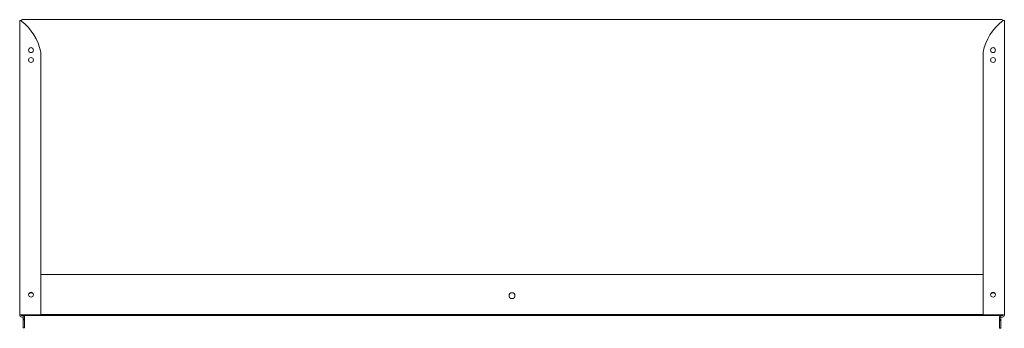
# Model space of a CAD drawing. Header units: millimetres. Extents: x -565 to 438, y -247 to 67.
import ezdxf

# ---------------------------------------------------------------- set-up
doc = ezdxf.new("R2010")
doc.units = ezdxf.units.MM

msp = doc.modelspace()

# ---------------------------------------------------------------- linework, layer by layer
at = {"color": 0, "linetype": 'Continuous', "lineweight": 0}
for p, q in [((-565, 66), (-565, -233.5)), ((-564, 66), (-565, 66)), ((-563.3, 66), (-564, 66)), ((-562.5, 67), (435.5, 67)), ((436.2, 66), (436.9, 66)), ((436.9, 66), (438, 66)), ((438, 66), (438, -233.5)), ((-543.5, 34), (-543.5, -233.5)), ((416.5, 34), (416.5, -233.5)), ((416.5, -192.5), (-543.5, -192.5)), ((-565, -233.8), (-565, -233.5)), ((-563, -233.5), (-565, -233.5)), ((-563.5, -234.3), (-563.5, -233.5)), ((436.5, -234.3), (-563.5, -234.3)), ((-563, -233.5), (-543.5, -233.5)), ((-562, -235.8), (-563, -235.8)), ((-561.7, -235.9), (-561, -234.6)), ((-561.5, -237.7), (-561.5, -236.3)), ((-561.5, -237.7), (-560, -237.7)), ((-561.5, -238.7), (-561.5, -237.7)), ((-561.5, -238.7), (-560, -238.7)), ((-561.5, -244.9), (-561.5, -238.7)), ((-560, -237.7), (-560, -236.3)), ((-560, -238.7), (-560, -237.7)), ((-560, -244.9), (-560, -238.7)), ((-543.5, -233), (416.5, -233)), ((436, -233.5), (416.5, -233.5)), ((432.9, -236.3), (432.9, -238.2)), ((432.9, -238.2), (432.9, -239.2)), ((432.9, -238.2), (434.4, -238.2)), ((432.9, -239.2), (432.9, -245.4)), ((432.9, -239.2), (434.4, -239.2)), ((433, -235.9), (434.4, -235.9)), ((434.4, -235.9), (434.4, -236.3)), ((434.4, -238.2), (434.4, -236.3)), ((434.4, -239.2), (434.4, -238.2)), ((434.4, -245.4), (434.4, -239.2)), ((434.9, -235.8), (436, -235.8)), ((436, -233.5), (438, -233.5)), ((436.5, -233.5), (436.5, -234.3)), ((438, -233.8), (438, -233.5)), ((-561.5, -244.9), (-561.5, -246.7)), ((-561.5, -246.7), (-560, -246.7)), ((-560, -244.9), (-560, -246.7)), ((432.9, -247.2), (432.9, -245.4)), ((432.9, -247.2), (434.4, -247.2)), ((434.4, -245.4), (434.4, -247.2))]:
    msp.add_line(p, q, dxfattribs=at)
at = {"color": 0, "linetype": 'Continuous', "lineweight": 0, "extrusion": (0, 0, -1)}
for centre, radius, start, end in [((562.5, 66), 1, 3.5992, 90), ((-470.1, 22.7), 54.9, 11.8851, 51.459), ((-435.5, 66), 1, 90, 176.4008), ((-426.5, 36), 2.5, 270, 90), ((-426.5, 36), 2.5, 90, 270), ((-426.5, 26), 2.5, 270, 90), ((-426.5, 26), 2.5, 90, 270), ((-426.5, -213), 2.5, 270, 90), ((-426.5, -213), 2.5, 90, 270), ((553.5, -214), 3, 37.3938, 142.4475), ((63.5, -214), 3, 0, 180), ((63.5, -214), 3, 180, 0), ((-426.5, -214), 3, 37.5525, 142.6062), ((563, -233.8), 2, 270, 0), ((-434.9, -236.3), 2, 11.2814, 90), ((-434.9, -236.3), 0.5, 360, 90)]:
    msp.add_arc(centre, radius, start, end, dxfattribs=at)
at = {"color": 0, "linetype": 'Continuous', "lineweight": 0}
for centre, radius, start, end in [((-597.2, 22.7), 54.8, 11.8851, 51.459), ((-553.5, 36), 2.5, 90, 270), ((-553.5, 36), 2.5, 270, 90), ((-553.5, 26), 2.5, 90, 270), ((-553.5, 26), 2.5, 270, 90), ((-553.5, -213), 2.5, 90, 270), ((-553.5, -213), 2.5, 270, 90), ((-562, -236.3), 2, 58.3603, 90), ((-562, -236.3), 0.5, 58.3603, 90), ((-562, -236.3), 0.5, 0, 58.3603), ((-562, -236.3), 2, 360, 58.3603), ((434.9, -236.3), 2, 168.7186, 180), ((436, -233.8), 2, 270, 0)]:
    msp.add_arc(centre, radius, start, end, dxfattribs=at)
for points, knots in [([(-563, 65.6), (-563.1, 65.7), (-563.2, 65.7), (-563.3, 65.8), (-563.4, 65.8), (-563.6, 65.9), (-563.7, 65.9), (-563.9, 66), (-563.9, 66), (-564, 66)], [-0.106466, -0.106466, -0.106466, -0.106466, -0.0843045, -0.0843045, -0.0533028, -0.0533028, -0.0222436, -0.0222436, 0, 0, 0, 0]), ([(-563, 65.6), (-563.1, 65.7), (-563.1, 65.7), (-563.2, 65.9), (-563.3, 66), (-563.3, 66)], [0, 0, 0, 0, 0.5, 0.5, 1, 1, 1, 1]), ([(436, 65.6), (436, 65.7), (436, 65.7), (436.1, 65.8), (436.1, 65.9), (436.2, 66), (436.2, 66)], [0, 0, 0, 0, 0.5, 0.5, 0.5, 1, 1, 1, 1]), ([(436, 65.6), (436, 65.7), (436.1, 65.7), (436.3, 65.8), (436.4, 65.8), (436.6, 65.9), (436.7, 65.9), (436.8, 66), (436.9, 66), (436.9, 66)], [-0.106466, -0.106466, -0.106466, -0.106466, -0.0843045, -0.0843045, -0.0533028, -0.0533028, -0.0222436, -0.0222436, 0, 0, 0, 0])]:
    msp.add_open_spline(points, degree=3, knots=knots, dxfattribs=at)

doc.saveas('drawing.dxf')
